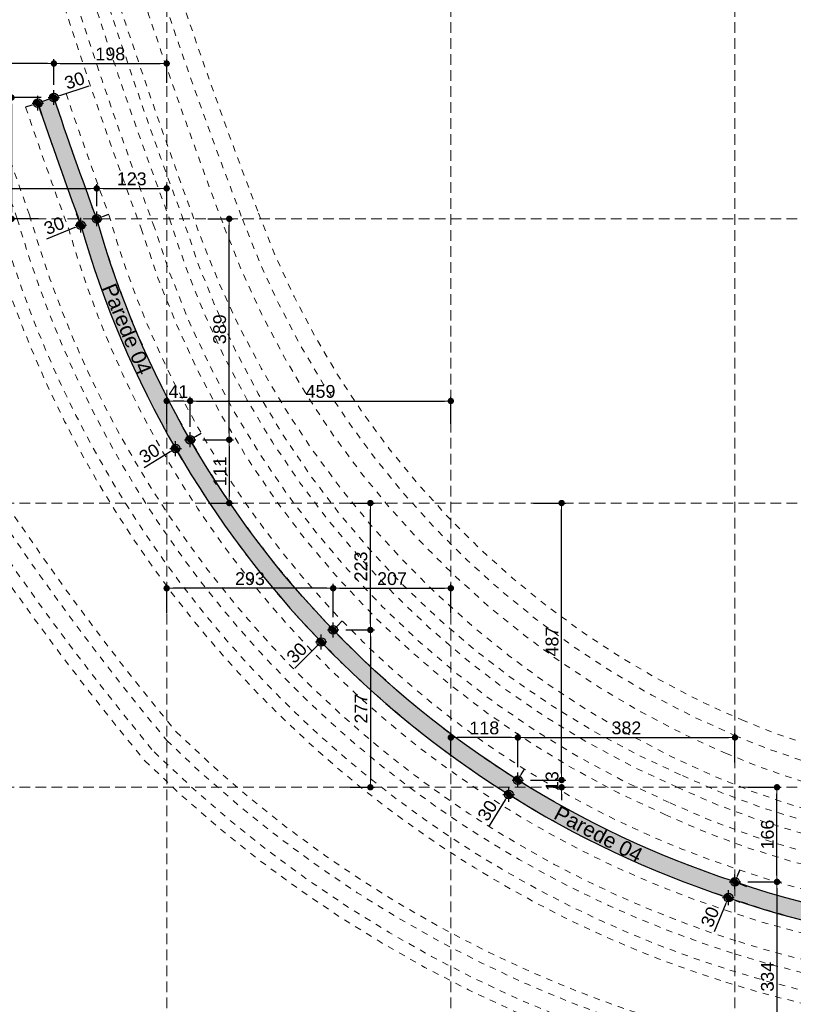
# Model space of a CAD drawing. Header units: millimetres. Extents: x 83 to 471, y -739 to 93.
# Tile 64 of 179: x 108 to 126, y -506 to -483. Entities that reach past the tile are written whole.
import ezdxf

# ---------------------------------------------------------------- set-up
doc = ezdxf.new("R2010")
doc.units = ezdxf.units.MM
for name, pattern in [('CYPE_RAYA', [0.225, 0.1125, -0.1125]), ('CYPE_RAYAPUNTOPUNTO', [0.45, 0.225, -0.075, 0, -0.075, 0, -0.075]), ('TRAZO_HUECO', [0.75, 0.5, -0.25])]:
    doc.linetypes.add(name, pattern=pattern)
for name, color, linetype, lineweight in [('.', 7, 'Continuous', 5), ('__MAGNUS.Cota', 30, 'Continuous', 9), ('BL_CONTORNO', 7, 'Continuous', 30), ('COTA_FORMAS', 7, 'CYPE_RAYAPUNTOPUNTO', 0), ('COTAS', 250, 'Continuous', 5), ('SAP_DIMENSION_Y_ARM', 7, 'Continuous', 0), ('VIG_HATCH', 7, 'Continuous', 0)]:
    doc.layers.add(name, color=color, linetype=linetype, lineweight=lineweight)
doc.styles.add('Arial', font='arial.ttf')
doc.dimstyles.new('Copy of UM_75.000000', dxfattribs={"dimtxt": 0.3, "dimasz": 0.15, "dimexe": 0.1, "dimexo": 0.3, "dimgap": 0.07, "dimtad": 1, "dimdec": 0, "dimlfac": 75, "dimzin": 0, "dimdsep": 46, "dimtxsty": 'Arial', "dimblk": 'DOT', "dimcen": 0.09, "dimdle": 0.1, "dimclrd": 30, "dimclre": 30, "dimclrt": 7, "dimadec": 1, "dimazin": 2, "dimtfac": 1, "dimtdec": 0, "dimtofl": 0, "dimtmove": 0, "dimatfit": 3, "dimldrblk": 'DOT', "dimfxl": 1, "dimtolj": 1, "dimarcsym": 0})

# ---------------------------------------------------------------- blocks, each defined once
blk = doc.blocks.new('PONTO AUXILIAR')
at = {"layer": '.'}
h = blk.add_hatch(color=256, dxfattribs=at)
h.dxf.hatch_style = 1
h.paths.add_polyline_path([(-0.1009483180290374, 0), (5.684341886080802e-15, 0), (5.684341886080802e-15, 0.1009483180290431, 0.414213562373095), (-0.1009483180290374, 0)], is_closed=False)
h.paths.add_polyline_path([(5.684341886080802e-15, -0.1009483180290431, 0.414213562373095), (0.1009483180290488, 0), (5.684341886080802e-15, 0), (5.684341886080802e-15, -0.1009483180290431)], is_closed=False)
for p, q in [((-0.1346530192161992, 0), (0.1346530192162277, 0)), ((5.684341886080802e-15, -0.1734126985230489), (5.684341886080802e-15, 0.1734126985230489))]:
    blk.add_line(p, q)
blk.add_circle((5.684341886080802e-15, 0), 0.1009483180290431)
blk = doc.blocks.new('_DOT')
at = {"layer": '__MAGNUS.Cota', "linetype": 'ByBlock'}
blk.add_line((-0.5, 0), (-1, 0), dxfattribs=at)
at = {"layer": '__MAGNUS.Cota', "linetype": 'ByBlock', "const_width": 0.5}
blk.add_lwpolyline([(-0.25, 0, 1), (0.25, 0, 1)], format="xyb", close=True, dxfattribs=at)
blk = doc.blocks.new('*D982')
at = {"layer": 'COTAS', "color": 30, "lineweight": -2}
for p, q in [((109.059454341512, -484.2402610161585), (109.059454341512, -483.6406316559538)), ((109.209454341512, -483.7406316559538), (111.5551322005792, -483.7406316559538)), ((111.7051322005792, -484.1974376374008), (111.7051322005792, -483.6406316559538))]:
    blk.add_line(p, q, dxfattribs=at)
at = {"layer": 'Defpoints', "color": 0}
for p in [(111.7051322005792, -483.7406316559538), (111.7051322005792, -484.4974376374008), (109.059454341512, -484.5402610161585)]:
    blk.add_point(p, dxfattribs=at)
at = {"layer": 'COTAS', "color": 30, "linetype": 'ByBlock', "lineweight": -2, "xscale": 0.15, "yscale": 0.15, "zscale": 0.15, "rotation": 180}
blk.add_blockref('_DOT', (109.059454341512, -483.7406316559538), dxfattribs=at)
at = {"layer": 'COTAS', "color": 30, "linetype": 'ByBlock', "lineweight": -2, "xscale": 0.15, "yscale": 0.15, "zscale": 0.15}
blk.add_blockref('_DOT', (111.7051322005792, -483.7406316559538), dxfattribs=at)
at = {"layer": 'COTAS', "color": 7, "insert": (110.3822932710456, -483.5174597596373), "char_height": 0.3, "attachment_point": 5, "style": 'Arial'}
blk.add_mtext('\\A1;198', dxfattribs=at)
blk = doc.blocks.new('*D983')
at = {"layer": 'COTAS', "color": 30, "lineweight": -2}
for p, q in [((105.0381322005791, -484.1974376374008), (105.0381322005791, -483.6406316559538)), ((108.909454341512, -483.7406316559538), (105.1881322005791, -483.7406316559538)), ((109.059454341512, -484.2402610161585), (109.059454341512, -483.6406316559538))]:
    blk.add_line(p, q, dxfattribs=at)
at = {"layer": 'Defpoints', "color": 0}
for p in [(105.0381322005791, -483.7406316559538), (105.0381322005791, -484.4974376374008), (109.059454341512, -484.5402610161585)]:
    blk.add_point(p, dxfattribs=at)
at = {"layer": 'COTAS', "color": 30, "linetype": 'ByBlock', "lineweight": -2, "xscale": 0.15, "yscale": 0.15, "zscale": 0.15, "rotation": 180}
blk.add_blockref('_DOT', (105.0381322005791, -483.7406316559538), dxfattribs=at)
at = {"layer": 'COTAS', "color": 30, "linetype": 'ByBlock', "lineweight": -2, "xscale": 0.15, "yscale": 0.15, "zscale": 0.15}
blk.add_blockref('_DOT', (109.059454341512, -483.7406316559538), dxfattribs=at)
at = {"layer": 'COTAS', "color": 7, "insert": (107.0487932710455, -483.5173574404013), "char_height": 0.3, "attachment_point": 5, "style": 'Arial'}
blk.add_mtext('\\A1;302', dxfattribs=at)
blk = doc.blocks.new('*D984')
at = {"layer": 'COTAS', "color": 30, "lineweight": -2}
for p, q in [((108.0030212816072, -480.7160888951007), (107.964108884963, -480.7160888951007)), ((108.064108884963, -484.3902610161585), (108.064108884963, -480.8660888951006)), ((108.759454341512, -484.5402610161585), (107.964108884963, -484.5402610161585))]:
    blk.add_line(p, q, dxfattribs=at)
at = {"layer": 'Defpoints', "color": 0}
for p in [(108.064108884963, -480.7160888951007), (108.3030212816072, -480.7160888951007), (109.059454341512, -484.5402610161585)]:
    blk.add_point(p, dxfattribs=at)
at = {"layer": 'COTAS', "color": 30, "linetype": 'ByBlock', "lineweight": -2, "xscale": 0.15, "yscale": 0.15, "zscale": 0.15}
for p, rotation in [((108.064108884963, -480.7160888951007), 90), ((108.064108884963, -484.5402610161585), 270)]:
    blk.add_blockref('_DOT', p, dxfattribs=dict(at, rotation=rotation))
at = {"layer": 'COTAS', "color": 7, "insert": (107.8409369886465, -482.6281749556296), "char_height": 0.3, "attachment_point": 5, "rotation": 90, "style": 'Arial'}
blk.add_mtext('\\A1;287', dxfattribs=at)
blk = doc.blocks.new('*D985')
at = {"layer": 'COTAS', "color": 30, "lineweight": -2}
for p, q in [((108.759454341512, -484.5402610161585), (107.964108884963, -484.5402610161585)), ((108.064108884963, -484.6902610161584), (108.064108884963, -487.2330888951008)), ((108.6993208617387, -487.3830888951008), (107.964108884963, -487.3830888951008))]:
    blk.add_line(p, q, dxfattribs=at)
at = {"layer": 'Defpoints', "color": 0}
for p in [(109.059454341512, -484.5402610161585), (108.064108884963, -487.3830888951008), (108.9993208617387, -487.3830888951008)]:
    blk.add_point(p, dxfattribs=at)
at = {"layer": 'COTAS', "color": 30, "linetype": 'ByBlock', "lineweight": -2, "xscale": 0.15, "yscale": 0.15, "zscale": 0.15}
for p, rotation in [((108.064108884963, -484.5402610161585), 90), ((108.064108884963, -487.3830888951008), 270)]:
    blk.add_blockref('_DOT', p, dxfattribs=dict(at, rotation=rotation))
at = {"layer": 'COTAS', "color": 7, "insert": (107.8408346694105, -485.5945980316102), "char_height": 0.3, "attachment_point": 5, "rotation": 90, "style": 'Arial'}
blk.add_mtext('\\A1;213', dxfattribs=at)
blk = doc.blocks.new('*D986')
at = {"layer": 'COTAS', "color": 30, "lineweight": -2}
for p, q in [((110.0642448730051, -487.0830888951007), (110.0642448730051, -486.5701708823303)), ((111.7051322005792, -487.0830888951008), (111.7051322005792, -486.5701708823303)), ((110.2142448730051, -486.6701708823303), (111.5551322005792, -486.6701708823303))]:
    blk.add_line(p, q, dxfattribs=at)
at = {"layer": 'Defpoints', "color": 0}
for p in [(111.7051322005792, -486.6701708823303), (110.0642448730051, -487.3830888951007), (111.7051322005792, -487.3830888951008)]:
    blk.add_point(p, dxfattribs=at)
at = {"layer": 'COTAS', "color": 30, "linetype": 'ByBlock', "lineweight": -2, "xscale": 0.15, "yscale": 0.15, "zscale": 0.15, "rotation": 180}
blk.add_blockref('_DOT', (110.0642448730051, -486.6701708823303), dxfattribs=at)
at = {"layer": 'COTAS', "color": 30, "linetype": 'ByBlock', "lineweight": -2, "xscale": 0.15, "yscale": 0.15, "zscale": 0.15}
blk.add_blockref('_DOT', (111.7051322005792, -486.6701708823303), dxfattribs=at)
at = {"layer": 'COTAS', "color": 7, "insert": (110.8846885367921, -486.4468966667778), "char_height": 0.3, "attachment_point": 5, "style": 'Arial'}
blk.add_mtext('\\A1;123', dxfattribs=at)
blk = doc.blocks.new('*D987')
at = {"layer": 'COTAS', "color": 30, "lineweight": -2}
for p, q in [((105.0381322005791, -487.0830888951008), (105.0381322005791, -486.5701708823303)), ((110.0642448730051, -487.0830888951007), (110.0642448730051, -486.5701708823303)), ((105.1881322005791, -486.6701708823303), (109.914244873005, -486.6701708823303))]:
    blk.add_line(p, q, dxfattribs=at)
at = {"layer": 'Defpoints', "color": 0}
for p in [(110.0642448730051, -486.6701708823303), (105.0381322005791, -487.3830888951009), (110.0642448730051, -487.3830888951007)]:
    blk.add_point(p, dxfattribs=at)
at = {"layer": 'COTAS', "color": 30, "linetype": 'ByBlock', "lineweight": -2, "xscale": 0.15, "yscale": 0.15, "zscale": 0.15, "rotation": 180}
blk.add_blockref('_DOT', (105.0381322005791, -486.6701708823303), dxfattribs=at)
at = {"layer": 'COTAS', "color": 30, "linetype": 'ByBlock', "lineweight": -2, "xscale": 0.15, "yscale": 0.15, "zscale": 0.15}
blk.add_blockref('_DOT', (110.0642448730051, -486.6701708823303), dxfattribs=at)
at = {"layer": 'COTAS', "color": 7, "insert": (107.5511885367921, -486.4468966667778), "char_height": 0.3, "attachment_point": 5, "style": 'Arial'}
blk.add_mtext('\\A1;377', dxfattribs=at)
blk = doc.blocks.new('*D988')
at = {"layer": 'COTAS', "color": 30, "lineweight": -2}
for p, q in [((111.7051322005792, -496.6326328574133), (111.7051322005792, -495.9483207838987)), ((115.46184876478, -496.0483207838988), (111.8551322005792, -496.0483207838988)), ((115.61184876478, -496.7263463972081), (115.61184876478, -495.9483207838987))]:
    blk.add_line(p, q, dxfattribs=at)
at = {"layer": 'Defpoints', "color": 0}
for p in [(111.7051322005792, -496.0483207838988), (111.7051322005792, -496.9326328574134), (115.61184876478, -497.0263463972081)]:
    blk.add_point(p, dxfattribs=at)
at = {"layer": 'COTAS', "color": 30, "linetype": 'ByBlock', "lineweight": -2, "xscale": 0.15, "yscale": 0.15, "zscale": 0.15, "rotation": 180}
blk.add_blockref('_DOT', (111.7051322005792, -496.0483207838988), dxfattribs=at)
at = {"layer": 'COTAS', "color": 30, "linetype": 'ByBlock', "lineweight": -2, "xscale": 0.15, "yscale": 0.15, "zscale": 0.15}
blk.add_blockref('_DOT', (115.61184876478, -496.0483207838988), dxfattribs=at)
at = {"layer": 'COTAS', "color": 7, "insert": (113.6584904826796, -495.8250465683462), "char_height": 0.3, "attachment_point": 5, "style": 'Arial'}
blk.add_mtext('\\A1;293', dxfattribs=at)
blk = doc.blocks.new('*D989')
at = {"layer": 'COTAS', "color": 30, "lineweight": -2}
for p, q in [((115.61184876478, -496.7263463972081), (115.61184876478, -495.9483207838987)), ((115.76184876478, -496.0483207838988), (118.2221322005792, -496.0483207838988)), ((118.3721322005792, -496.6326328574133), (118.3721322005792, -495.9483207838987))]:
    blk.add_line(p, q, dxfattribs=at)
at = {"layer": 'Defpoints', "color": 0}
for p in [(118.3721322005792, -496.0483207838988), (118.3721322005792, -496.9326328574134), (115.61184876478, -497.0263463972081)]:
    blk.add_point(p, dxfattribs=at)
at = {"layer": 'COTAS', "color": 30, "linetype": 'ByBlock', "lineweight": -2, "xscale": 0.15, "yscale": 0.15, "zscale": 0.15, "rotation": 180}
blk.add_blockref('_DOT', (115.61184876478, -496.0483207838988), dxfattribs=at)
at = {"layer": 'COTAS', "color": 30, "linetype": 'ByBlock', "lineweight": -2, "xscale": 0.15, "yscale": 0.15, "zscale": 0.15}
blk.add_blockref('_DOT', (118.3721322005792, -496.0483207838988), dxfattribs=at)
at = {"layer": 'COTAS', "color": 7, "insert": (116.9919904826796, -495.8251488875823), "char_height": 0.3, "attachment_point": 5, "style": 'Arial'}
blk.add_mtext('\\A1;207', dxfattribs=at)
blk = doc.blocks.new('*D990')
at = {"layer": 'COTAS', "color": 30, "lineweight": -2}
for p, q in [((116.0067089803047, -494.050088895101), (116.5849611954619, -494.050088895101)), ((116.4849611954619, -496.8763463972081), (116.4849611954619, -494.200088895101)), ((115.91184876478, -497.0263463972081), (116.5849611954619, -497.0263463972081))]:
    blk.add_line(p, q, dxfattribs=at)
at = {"layer": 'Defpoints', "color": 0}
for p in [(115.7067089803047, -494.050088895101), (116.4849611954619, -494.050088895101), (115.61184876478, -497.0263463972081)]:
    blk.add_point(p, dxfattribs=at)
at = {"layer": 'COTAS', "color": 30, "linetype": 'ByBlock', "lineweight": -2, "xscale": 0.15, "yscale": 0.15, "zscale": 0.15}
for p, rotation in [((116.4849611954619, -494.050088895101), 90), ((116.4849611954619, -497.0263463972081), 270)]:
    blk.add_blockref('_DOT', p, dxfattribs=dict(at, rotation=rotation))
at = {"layer": 'COTAS', "color": 7, "insert": (116.2616869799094, -495.5382176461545), "char_height": 0.3, "attachment_point": 5, "rotation": 90, "style": 'Arial'}
blk.add_mtext('\\A1;223', dxfattribs=at)
blk = doc.blocks.new('*D991')
at = {"layer": 'COTAS', "color": 30, "lineweight": -2}
for p, q in [((115.91184876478, -497.0263463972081), (116.5849611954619, -497.0263463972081)), ((116.4849611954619, -497.1763463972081), (116.4849611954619, -500.5670888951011)), ((116.0067089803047, -500.7170888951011), (116.5849611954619, -500.7170888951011))]:
    blk.add_line(p, q, dxfattribs=at)
at = {"layer": 'Defpoints', "color": 0}
for p in [(115.61184876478, -497.0263463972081), (115.7067089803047, -500.7170888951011), (116.4849611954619, -500.7170888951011)]:
    blk.add_point(p, dxfattribs=at)
at = {"layer": 'COTAS', "color": 30, "linetype": 'ByBlock', "lineweight": -2, "xscale": 0.15, "yscale": 0.15, "zscale": 0.15}
for p, rotation in [((116.4849611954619, -497.0263463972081), 90), ((116.4849611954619, -500.7170888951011), 270)]:
    blk.add_blockref('_DOT', p, dxfattribs=dict(at, rotation=rotation))
at = {"layer": 'COTAS', "color": 7, "insert": (116.2643472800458, -498.8717176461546), "char_height": 0.3, "attachment_point": 5, "rotation": 90, "style": 'Arial'}
blk.add_mtext('\\A1;277', dxfattribs=at)
blk = doc.blocks.new('*D1017')
at = {"layer": 'COTAS', "color": 30, "lineweight": -2}
for p, q in [((111.7051322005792, -492.1946639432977), (111.7051322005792, -491.5566279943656)), ((112.1068355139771, -491.6566279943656), (111.8551322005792, -491.6566279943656)), ((112.2568355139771, -492.2647754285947), (112.2568355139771, -491.5566279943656))]:
    blk.add_line(p, q, dxfattribs=at)
at = {"layer": 'Defpoints', "color": 0}
for p in [(111.7051322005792, -491.6566279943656), (111.7051322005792, -492.4946639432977), (112.2568355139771, -492.5647754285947)]:
    blk.add_point(p, dxfattribs=at)
at = {"layer": 'COTAS', "color": 30, "linetype": 'ByBlock', "lineweight": -2, "xscale": 0.15, "yscale": 0.15, "zscale": 0.15, "rotation": 180}
blk.add_blockref('_DOT', (111.7051322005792, -491.6566279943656), dxfattribs=at)
at = {"layer": 'COTAS', "color": 30, "linetype": 'ByBlock', "lineweight": -2, "xscale": 0.15, "yscale": 0.15, "zscale": 0.15}
blk.add_blockref('_DOT', (112.2568355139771, -491.6566279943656), dxfattribs=at)
at = {"layer": 'COTAS', "color": 7, "insert": (111.9809838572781, -491.4360140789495), "char_height": 0.3, "attachment_point": 5, "style": 'Arial'}
blk.add_mtext('\\A1;41', dxfattribs=at)
blk = doc.blocks.new('*D1018')
at = {"layer": 'COTAS', "color": 30, "lineweight": -2}
for p, q in [((112.2568355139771, -492.2647754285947), (112.2568355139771, -491.5566279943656)), ((112.4068355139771, -491.6566279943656), (118.2221322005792, -491.6566279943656)), ((118.3721322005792, -492.1946639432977), (118.3721322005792, -491.5566279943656))]:
    blk.add_line(p, q, dxfattribs=at)
at = {"layer": 'Defpoints', "color": 0}
for p in [(118.3721322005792, -491.6566279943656), (112.2568355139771, -492.5647754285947), (118.3721322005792, -492.4946639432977)]:
    blk.add_point(p, dxfattribs=at)
at = {"layer": 'COTAS', "color": 30, "linetype": 'ByBlock', "lineweight": -2, "xscale": 0.15, "yscale": 0.15, "zscale": 0.15, "rotation": 180}
blk.add_blockref('_DOT', (112.2568355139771, -491.6566279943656), dxfattribs=at)
at = {"layer": 'COTAS', "color": 30, "linetype": 'ByBlock', "lineweight": -2, "xscale": 0.15, "yscale": 0.15, "zscale": 0.15}
blk.add_blockref('_DOT', (118.3721322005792, -491.6566279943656), dxfattribs=at)
at = {"layer": 'COTAS', "color": 7, "insert": (115.3144838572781, -491.4334560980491), "char_height": 0.3, "attachment_point": 5, "style": 'Arial'}
blk.add_mtext('\\A1;459', dxfattribs=at)
blk = doc.blocks.new('*D1019')
at = {"layer": 'COTAS', "color": 30, "lineweight": -2}
for p, q in [((112.6717731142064, -487.3830888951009), (113.2728204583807, -487.3830888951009)), ((113.1728204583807, -492.4147754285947), (113.1728204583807, -487.5330888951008)), ((112.5568355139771, -492.5647754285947), (113.2728204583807, -492.5647754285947))]:
    blk.add_line(p, q, dxfattribs=at)
at = {"layer": 'Defpoints', "color": 0}
for p in [(112.3717731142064, -487.3830888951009), (113.1728204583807, -487.3830888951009), (112.2568355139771, -492.5647754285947)]:
    blk.add_point(p, dxfattribs=at)
at = {"layer": 'COTAS', "color": 30, "linetype": 'ByBlock', "lineweight": -2, "xscale": 0.15, "yscale": 0.15, "zscale": 0.15}
for p, rotation in [((113.1728204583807, -487.3830888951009), 90), ((113.1728204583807, -492.5647754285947), 270)]:
    blk.add_blockref('_DOT', p, dxfattribs=dict(at, rotation=rotation))
at = {"layer": 'COTAS', "color": 7, "insert": (112.9495462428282, -489.9739321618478), "char_height": 0.3, "attachment_point": 5, "rotation": 90, "style": 'Arial'}
blk.add_mtext('\\A1;389', dxfattribs=at)
blk = doc.blocks.new('*D1020')
at = {"layer": 'COTAS', "color": 30, "lineweight": -2}
for p, q in [((112.5568355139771, -492.5647754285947), (113.2728204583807, -492.5647754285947)), ((113.1728204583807, -492.7147754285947), (113.1728204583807, -493.900088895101)), ((112.6893816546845, -494.050088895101), (113.2728204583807, -494.050088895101))]:
    blk.add_line(p, q, dxfattribs=at)
at = {"layer": 'Defpoints', "color": 0}
for p in [(112.2568355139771, -492.5647754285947), (112.3893816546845, -494.050088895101), (113.1728204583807, -494.050088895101)]:
    blk.add_point(p, dxfattribs=at)
at = {"layer": 'COTAS', "color": 30, "linetype": 'ByBlock', "lineweight": -2, "xscale": 0.15, "yscale": 0.15, "zscale": 0.15}
for p, rotation in [((113.1728204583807, -492.5647754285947), 90), ((113.1728204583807, -494.050088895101), 270)]:
    blk.add_blockref('_DOT', p, dxfattribs=dict(at, rotation=rotation))
at = {"layer": 'COTAS', "color": 7, "insert": (112.9522065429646, -493.3074321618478), "char_height": 0.3, "attachment_point": 5, "rotation": 90, "style": 'Arial'}
blk.add_mtext('\\A1;111', dxfattribs=at)
blk = doc.blocks.new('*D1021')
at = {"layer": 'COTAS', "color": 30, "lineweight": -2}
for p, q in [((118.3721322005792, -499.9945806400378), (118.3721322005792, -499.4492973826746)), ((119.9433364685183, -500.2472402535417), (119.9433364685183, -499.4492973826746)), ((119.7933364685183, -499.5492973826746), (118.5221322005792, -499.5492973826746))]:
    blk.add_line(p, q, dxfattribs=at)
at = {"layer": 'Defpoints', "color": 0}
for p in [(118.3721322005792, -499.5492973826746), (118.3721322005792, -500.2945806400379), (119.9433364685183, -500.5472402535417)]:
    blk.add_point(p, dxfattribs=at)
at = {"layer": 'COTAS', "color": 30, "linetype": 'ByBlock', "lineweight": -2, "xscale": 0.15, "yscale": 0.15, "zscale": 0.15, "rotation": 180}
blk.add_blockref('_DOT', (118.3721322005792, -499.5492973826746), dxfattribs=at)
at = {"layer": 'COTAS', "color": 30, "linetype": 'ByBlock', "lineweight": -2, "xscale": 0.15, "yscale": 0.15, "zscale": 0.15}
blk.add_blockref('_DOT', (119.9433364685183, -499.5492973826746), dxfattribs=at)
at = {"layer": 'COTAS', "color": 7, "insert": (119.1577343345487, -499.3261254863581), "char_height": 0.3, "attachment_point": 5, "style": 'Arial'}
blk.add_mtext('\\A1;118', dxfattribs=at)
blk = doc.blocks.new('*D1022')
at = {"layer": 'COTAS', "color": 30, "lineweight": -2}
for p, q in [((119.9433364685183, -500.2472402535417), (119.9433364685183, -499.4492973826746)), ((125.0391322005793, -500.1346914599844), (125.0391322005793, -499.4492973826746)), ((120.0933364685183, -499.5492973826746), (124.8891322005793, -499.5492973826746))]:
    blk.add_line(p, q, dxfattribs=at)
at = {"layer": 'Defpoints', "color": 0}
for p in [(125.0391322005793, -499.5492973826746), (125.0391322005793, -500.4346914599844), (119.9433364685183, -500.5472402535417)]:
    blk.add_point(p, dxfattribs=at)
at = {"layer": 'COTAS', "color": 30, "linetype": 'ByBlock', "lineweight": -2, "xscale": 0.15, "yscale": 0.15, "zscale": 0.15, "rotation": 180}
blk.add_blockref('_DOT', (119.9433364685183, -499.5492973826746), dxfattribs=at)
at = {"layer": 'COTAS', "color": 30, "linetype": 'ByBlock', "lineweight": -2, "xscale": 0.15, "yscale": 0.15, "zscale": 0.15}
blk.add_blockref('_DOT', (125.0391322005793, -499.5492973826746), dxfattribs=at)
at = {"layer": 'COTAS', "color": 7, "insert": (122.4912343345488, -499.3260231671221), "char_height": 0.3, "attachment_point": 5, "style": 'Arial'}
blk.add_mtext('\\A1;382', dxfattribs=at)
blk = doc.blocks.new('*D1023')
at = {"layer": 'COTAS', "color": 30, "lineweight": -2}
for p, q in [((120.3140226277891, -494.050088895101), (121.070848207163, -494.050088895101)), ((120.970848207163, -500.3972402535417), (120.970848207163, -494.200088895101)), ((120.2433364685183, -500.5472402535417), (121.070848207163, -500.5472402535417))]:
    blk.add_line(p, q, dxfattribs=at)
at = {"layer": 'Defpoints', "color": 0}
for p in [(120.0140226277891, -494.050088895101), (120.970848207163, -494.050088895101), (119.9433364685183, -500.5472402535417)]:
    blk.add_point(p, dxfattribs=at)
at = {"layer": 'COTAS', "color": 30, "linetype": 'ByBlock', "lineweight": -2, "xscale": 0.15, "yscale": 0.15, "zscale": 0.15}
for p, rotation in [((120.970848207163, -494.050088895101), 90), ((120.970848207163, -500.5472402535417), 270)]:
    blk.add_blockref('_DOT', p, dxfattribs=dict(at, rotation=rotation))
at = {"layer": 'COTAS', "color": 7, "insert": (120.7476763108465, -497.2986645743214), "char_height": 0.3, "attachment_point": 5, "rotation": 90, "style": 'Arial'}
blk.add_mtext('\\A1;487', dxfattribs=at)
blk = doc.blocks.new('*D1024')
at = {"layer": 'COTAS', "color": 30, "lineweight": -2}
for p, q in [((120.970848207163, -500.3972402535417), (120.970848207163, -500.2472402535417)), ((120.2433364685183, -500.5472402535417), (121.070848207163, -500.5472402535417)), ((120.775724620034, -500.7170888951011), (121.070848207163, -500.7170888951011)), ((120.970848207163, -500.8670888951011), (120.970848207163, -501.017088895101))]:
    blk.add_line(p, q, dxfattribs=at)
at = {"layer": 'Defpoints', "color": 0}
for p in [(119.9433364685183, -500.5472402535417), (120.475724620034, -500.7170888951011), (120.970848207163, -500.7170888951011)]:
    blk.add_point(p, dxfattribs=at)
at = {"layer": 'COTAS', "color": 30, "linetype": 'ByBlock', "lineweight": -2, "xscale": 0.15, "yscale": 0.15, "zscale": 0.15}
for p, rotation in [((120.970848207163, -500.5472402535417), 270), ((120.970848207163, -500.7170888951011), 90)]:
    blk.add_blockref('_DOT', p, dxfattribs=dict(at, rotation=rotation))
at = {"layer": 'COTAS', "color": 7, "insert": (120.7475739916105, -500.5735075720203), "char_height": 0.3, "attachment_point": 5, "rotation": 90, "style": 'Arial'}
blk.add_mtext('\\A1;13', dxfattribs=at)
blk = doc.blocks.new('*D1025')
at = {"layer": 'COTAS', "color": 30, "lineweight": -2}
for p, q in [((125.3391322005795, -500.7170888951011), (126.1244636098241, -500.7170888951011)), ((126.0244636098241, -502.7852024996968), (126.0244636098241, -500.8670888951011)), ((125.3391322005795, -502.9352024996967), (126.1244636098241, -502.9352024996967))]:
    blk.add_line(p, q, dxfattribs=at)
at = {"layer": 'Defpoints', "color": 0}
for p in [(125.0391322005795, -500.7170888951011), (126.0244636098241, -500.7170888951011), (125.0391322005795, -502.9352024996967)]:
    blk.add_point(p, dxfattribs=at)
at = {"layer": 'COTAS', "color": 30, "linetype": 'ByBlock', "lineweight": -2, "xscale": 0.15, "yscale": 0.15, "zscale": 0.15}
for p, rotation in [((126.0244636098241, -500.7170888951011), 90), ((126.0244636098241, -502.9352024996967), 270)]:
    blk.add_blockref('_DOT', p, dxfattribs=dict(at, rotation=rotation))
at = {"layer": 'COTAS', "color": 7, "insert": (125.8012917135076, -501.8261456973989), "char_height": 0.3, "attachment_point": 5, "rotation": 90, "style": 'Arial'}
blk.add_mtext('\\A1;166', dxfattribs=at)
blk = doc.blocks.new('*D1026')
at = {"layer": 'COTAS', "color": 30, "lineweight": -2}
for p, q in [((125.3391322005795, -502.9352024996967), (126.1244636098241, -502.9352024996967)), ((126.0244636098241, -503.0852024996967), (126.0244636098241, -507.2340888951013)), ((125.3391322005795, -507.3840888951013), (126.1244636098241, -507.3840888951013))]:
    blk.add_line(p, q, dxfattribs=at)
at = {"layer": 'Defpoints', "color": 0}
for p in [(125.0391322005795, -502.9352024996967), (125.0391322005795, -507.3840888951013), (126.0244636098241, -507.3840888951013)]:
    blk.add_point(p, dxfattribs=at)
at = {"layer": 'COTAS', "color": 30, "linetype": 'ByBlock', "lineweight": -2, "xscale": 0.15, "yscale": 0.15, "zscale": 0.15}
for p, rotation in [((126.0244636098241, -502.9352024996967), 90), ((126.0244636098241, -507.3840888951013), 270)]:
    blk.add_blockref('_DOT', p, dxfattribs=dict(at, rotation=rotation))
at = {"layer": 'COTAS', "color": 7, "insert": (125.8011893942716, -505.159645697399), "char_height": 0.3, "attachment_point": 5, "rotation": 90, "style": 'Arial'}
blk.add_mtext('\\A1;334', dxfattribs=at)
blk = doc.blocks.new('*D1027')
at = {"color": 30, "lineweight": -2}
for p, q in [((109.2015072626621, -484.4920845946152), (109.8844723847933, -484.2604609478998)), ((108.5385936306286, -484.7169078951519), (108.3965407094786, -484.7650843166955)), ((109.1558071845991, -484.8243668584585), (109.0915719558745, -484.6349629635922)), ((108.7769993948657, -484.952837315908), (108.712764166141, -484.7634334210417))]:
    blk.add_line(p, q, dxfattribs=at)
at = {"layer": 'Defpoints', "color": 0}
for p in [(108.6806465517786, -484.668731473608), (108.6806465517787, -484.6687314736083), (109.059454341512, -484.5402610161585)]:
    blk.add_point(p, dxfattribs=at)
at = {"color": 30, "linetype": 'ByBlock', "lineweight": -2, "xscale": 0.15, "yscale": 0.15, "zscale": 0.15}
for p, rotation in [((109.0594543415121, -484.5402610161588), 198.7340679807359), ((108.6806465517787, -484.6687314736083), 18.73406798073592)]:
    blk.add_blockref('_DOT', p, dxfattribs=dict(at, rotation=rotation))
at = {"color": 7, "insert": (109.5435656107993, -484.1403123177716), "char_height": 0.3, "attachment_point": 5, "rotation": 18.73406798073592, "style": 'Arial'}
blk.add_mtext('\\A1;30', dxfattribs=at)
blk = doc.blocks.new('*D1028')
at = {"color": 30, "lineweight": -2}
for p, q in [((109.5791744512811, -487.2548392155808), (109.6538088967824, -487.4403916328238)), ((109.9522932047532, -487.1047602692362), (110.0269276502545, -487.2903126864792)), ((110.2034091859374, -487.3271130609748), (110.3425734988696, -487.2711372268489)), ((109.5519618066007, -487.5891436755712), (108.8853527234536, -487.8572727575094))]:
    blk.add_line(p, q, dxfattribs=at)
at = {"layer": 'Defpoints', "color": 0}
for p in [(110.0642448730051, -487.3830888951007), (110.0642448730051, -487.3830888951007), (109.691126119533, -487.5331678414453)]:
    blk.add_point(p, dxfattribs=at)
at = {"color": 30, "linetype": 'ByBlock', "lineweight": -2, "xscale": 0.15, "yscale": 0.15, "zscale": 0.15}
for p, rotation in [((110.0642448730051, -487.3830888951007), 201.9113903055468), ((109.691126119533, -487.5331678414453), 21.91139030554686)]:
    blk.add_blockref('_DOT', p, dxfattribs=dict(at, rotation=rotation))
at = {"color": 7, "insert": (109.0657553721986, -487.5440507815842), "char_height": 0.3, "attachment_point": 5, "rotation": 21.911390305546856, "style": 'Arial'}
blk.add_mtext('\\A1;30', dxfattribs=at)
blk = doc.blocks.new('*D1029')
at = {"color": 30, "lineweight": -2}
for p, q in [((112.3848912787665, -492.4866619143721), (112.5129470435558, -492.4085484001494)), ((112.4130625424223, -492.8208869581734), (112.3089111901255, -492.6501459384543)), ((111.7871951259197, -492.8512542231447), (111.1737969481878, -493.225424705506)), ((112.0714779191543, -493.0292522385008), (111.9673265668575, -492.8585112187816))]:
    blk.add_line(p, q, dxfattribs=at)
at = {"layer": 'Defpoints', "color": 0}
for p in [(112.2568355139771, -492.5647754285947), (111.9152508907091, -492.7731407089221), (111.9152508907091, -492.7731407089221)]:
    blk.add_point(p, dxfattribs=at)
at = {"color": 30, "linetype": 'ByBlock', "lineweight": -2, "xscale": 0.15, "yscale": 0.15, "zscale": 0.15}
for p, rotation in [((112.2568355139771, -492.5647754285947), 211.3830272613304), ((111.9152508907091, -492.7731407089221), 31.38302726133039)]:
    blk.add_blockref('_DOT', p, dxfattribs=dict(at, rotation=rotation))
at = {"color": 7, "insert": (111.300196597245, -492.8867858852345), "char_height": 0.3, "attachment_point": 5, "rotation": 31.383027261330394, "style": 'Arial'}
blk.add_mtext('\\A1;30', dxfattribs=at)
blk = doc.blocks.new('*D1030')
at = {"color": 30, "lineweight": -2}
for p, q in [((115.7179877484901, -496.920353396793), (115.8241267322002, -496.814360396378)), ((115.8238347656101, -497.2386243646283), (115.6825107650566, -497.0971057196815)), ((115.2226264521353, -497.4150333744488), (114.7142115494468, -497.9227490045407)), ((115.5407514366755, -497.521318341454), (115.3994274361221, -497.3797996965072))]:
    blk.add_line(p, q, dxfattribs=at)
at = {"layer": 'Defpoints', "color": 0}
for p in [(115.61184876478, -497.0263463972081), (115.3287654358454, -497.3090403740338), (115.3287654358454, -497.3090403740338)]:
    blk.add_point(p, dxfattribs=at)
at = {"color": 30, "linetype": 'ByBlock', "lineweight": -2, "xscale": 0.15, "yscale": 0.15, "zscale": 0.15}
for p, rotation in [((115.6118487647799, -497.026346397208), 224.9605706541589), ((115.3287654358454, -497.3090403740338), 44.96057065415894)]:
    blk.add_blockref('_DOT', p, dxfattribs=dict(at, rotation=rotation))
at = {"color": 7, "insert": (114.7575794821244, -497.5639003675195), "char_height": 0.3, "attachment_point": 5, "rotation": 44.96057065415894, "style": 'Arial'}
blk.add_mtext('\\A1;30', dxfattribs=at)
blk = doc.blocks.new('*D1031')
at = {"color": 30, "lineweight": -2}
for p, q in [((120.0231146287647, -500.4202148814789), (120.1028927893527, -500.2931895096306)), ((120.1973872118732, -500.7067965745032), (120.0280200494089, -500.6004256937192)), ((119.6508165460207, -501.0129999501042), (119.268672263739, -501.6214624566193)), ((119.9846454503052, -501.0455308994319), (119.8152782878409, -500.9391600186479))]:
    blk.add_line(p, q, dxfattribs=at)
at = {"layer": 'Defpoints', "color": 0}
for p in [(119.9433364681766, -500.5472402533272), (119.7305947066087, -500.8859745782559), (119.7305947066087, -500.8859745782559)]:
    blk.add_point(p, dxfattribs=at)
at = {"color": 30, "linetype": 'ByBlock', "lineweight": -2, "xscale": 0.15, "yscale": 0.15, "zscale": 0.15}
for p, rotation in [((119.9433364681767, -500.5472402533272), 237.8691647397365), ((119.7305947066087, -500.8859745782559), 57.86916473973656)]:
    blk.add_blockref('_DOT', p, dxfattribs=dict(at, rotation=rotation))
at = {"color": 7, "insert": (119.2307787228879, -501.2619945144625), "char_height": 0.3, "attachment_point": 5, "rotation": 57.86916473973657, "style": 'Arial'}
blk.add_mtext('\\A1;30', dxfattribs=at)
blk = doc.blocks.new('*D1032')
at = {"color": 30, "lineweight": -2}
for p, q in [((125.0970786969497, -502.796847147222), (125.1550251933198, -502.6584917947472)), ((125.3158429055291, -503.051095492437), (125.1313691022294, -502.9738334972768)), ((124.8263941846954, -503.4431442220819), (124.5488254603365, -504.1058783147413)), ((125.1610513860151, -503.4206818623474), (124.9765775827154, -503.3434198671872))]:
    blk.add_line(p, q, dxfattribs=at)
at = {"layer": 'Defpoints', "color": 0}
for p in [(125.0391322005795, -502.9352024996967), (124.8843406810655, -503.3047888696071), (124.8843406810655, -503.3047888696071)]:
    blk.add_point(p, dxfattribs=at)
at = {"color": 30, "linetype": 'ByBlock', "lineweight": -2, "xscale": 0.15, "yscale": 0.15, "zscale": 0.15}
for p, rotation in [((125.0391322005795, -502.9352024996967), 247.2749107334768), ((124.8843406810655, -503.3047888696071), 67.27491073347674)]:
    blk.add_blockref('_DOT', p, dxfattribs=dict(at, rotation=rotation))
at = {"color": 7, "insert": (124.4526953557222, -503.757435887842), "char_height": 0.3, "attachment_point": 5, "rotation": 67.27491073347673, "style": 'Arial'}
blk.add_mtext('\\A1;30', dxfattribs=at)
blk = doc.blocks.new('*D1166')
at = {"color": 30, "lineweight": -2}
blk.add_arc((138.3731322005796, -474.0490888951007), 1.406310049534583, 6.114189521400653, 83.88581047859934, dxfattribs=at)
at = {"layer": 'Defpoints', "color": 0}
for p in [(138.3731322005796, -465.1471001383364), (139.5910324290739, -473.3459338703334), (96.62457239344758, -474.0490888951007), (168.9921038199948, -474.0490888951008), (138.3731322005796, -514.0510888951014)]:
    blk.add_point(p, dxfattribs=at)
at = {"color": 30, "linetype": 'ByBlock', "lineweight": -2, "xscale": 0.15, "yscale": 0.15, "zscale": 0.15}
for p, rotation in [((138.3731322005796, -472.6427788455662), 176.9429052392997), ((139.7794422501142, -474.0490888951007), 273.0570947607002)]:
    blk.add_blockref('_DOT', p, dxfattribs=dict(at, rotation=rotation))
at = {"color": 7, "insert": (139.526724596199, -472.8954964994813), "char_height": 0.3, "attachment_point": 5, "rotation": 315, "style": 'Arial'}
blk.add_mtext('\\A1;90%%d', dxfattribs=at)
blk = doc.blocks.new('G$C05BD9800')
at = {"layer": 'BL_CONTORNO', "linetype": 'CYPE_RAYA', "lineweight": 9}
blk.add_line((-22.48244362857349, -8.036996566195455), (-21.77223976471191, -7.796114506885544), dxfattribs=at)
for points in [[(-22.78596901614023, 3.513107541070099, -0.01106201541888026), (-21.61174227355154, 0.08398306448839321, 0.02649444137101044), (-18.3863402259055, -9.900050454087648, 0.2071939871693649), (-9.882679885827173, -18.81551847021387, 0.2110172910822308), (-0.1197103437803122, -18.72616227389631, 0.1747705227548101), (4.736607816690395, -14.27626782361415, 0.08829554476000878), (8.381558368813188, -3.843059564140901), (9.468281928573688, -4.018462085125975, -0.08819353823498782), (5.692996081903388, -14.82050828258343, -0.1637292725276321), (0.3566950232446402, -19.71821428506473, -0.2120889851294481), (-10.34480741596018, -19.81440853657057, -0.2060983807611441), (-19.4067750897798, -10.31289546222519, -0.02041681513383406), (-22.65786747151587, -0.2569930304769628, 0.0115782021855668), (-23.82018378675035, 3.132607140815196)], [(-23.06777548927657, 3.409635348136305, -0.01110088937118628), (-21.89983811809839, 1.591615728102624e-12, 0.02647157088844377), (-18.66718559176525, -10.00554568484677, 0.2071477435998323), (-10.00049999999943, -19.09141574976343, 0.2109043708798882), (-5.684341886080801e-14, -19.00127739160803, 0.1745439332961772), (5.000249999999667, -14.41948618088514, 0.08813894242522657), (8.679060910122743, -3.890953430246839), (9.023847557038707, -3.946603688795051, -0.08822558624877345), (5.29866158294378, -14.60324611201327, -0.1683396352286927), (0.1726782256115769, -19.3073034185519, -0.2121636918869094), (-10.16665016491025, -19.40093118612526, -0.2062770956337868), (-18.9878077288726, -10.14776954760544, -0.02335918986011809), (-22.22902319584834, -0.1198940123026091, 0.01156031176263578), (-23.39777971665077, 3.288466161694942)]]:
    blk.add_lwpolyline(points, format="xyb", close=True, dxfattribs=at)
for points in [[(-27.89786708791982, 3.301203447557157, -0.02097196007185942), (-22.63056795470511, -10.00049999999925, 0.2521914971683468), (-10.00049999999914, -22.93086737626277, 0.1604170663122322), (2.415845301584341e-13, -22.86662850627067, 0.08690020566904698), (10.00000000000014, -17.04050169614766, -0.02981363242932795), (15.00074999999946, -13.43871046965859, -0.08019868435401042), (17.47727468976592, -12.21202961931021, 0.08019868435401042)], [(-27.69232857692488, 3.392739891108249, -0.02098113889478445), (-22.41602149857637, -9.932425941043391, 0.2522931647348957), (-9.932421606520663, -22.71641158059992, 0.1603787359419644), (-0.07490116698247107, -22.65443510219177, 0.08688946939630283), (9.856362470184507, -16.86730537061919, -0.02979307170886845), (14.87512546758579, -13.25194396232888, -0.08002149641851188), (17.4108160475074, -11.99706857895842)], [(-28.1719184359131, 3.179154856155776, -0.02095977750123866), (-22.91660927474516, -10.09132570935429, 0.2520587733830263), (-10.0912695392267, -23.21680887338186, 0.1604667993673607), (0.0998859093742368, -23.14954595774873, 0.08691403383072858), (10.19150395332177, -17.2714406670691, -0.02984191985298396), (15.1683390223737, -13.687677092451, -0.08044660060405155), (17.56588621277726, -12.49864433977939)], [(-28.37745694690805, 3.087618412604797, -0.02095068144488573), (-23.13112506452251, -10.15948943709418, 0.2519612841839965), (-10.15934550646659, -23.43126530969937, 0.1605031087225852), (0.1748131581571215, -23.36172891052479, 0.08692405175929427), (10.33512239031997, -17.44465276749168, -0.02986381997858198), (15.29410156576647, -13.87435833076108, -0.08064196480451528), (17.63234485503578, -12.71360538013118)], [(-22.845782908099, -1.901480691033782, 0.02465903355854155), (-20.23600685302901, -10.09644551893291, 0.2195761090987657), (-11.14232585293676, -20.2745796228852, 0.222136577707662), (0.8553954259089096, -20.27095963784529, 0.1451087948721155), (6.315610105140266, -15.14528908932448, 0.02939618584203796), (9.251751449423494, -8.52106003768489)], [(-22.55578879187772, -1.824647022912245, 0.02468534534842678), (-19.95178477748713, -9.99999999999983, 0.2197926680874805), (-11.01913573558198, -20.00100764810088, 0.2221348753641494), (0.7244756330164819, -20.00099999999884, 0.1448688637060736), (6.052604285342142, -15.00074999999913, 0.02936374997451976), (8.970818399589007, -8.415814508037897, -0.02936374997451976)], [(-22.33829320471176, -1.767021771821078, 0.02470533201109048), (-19.73860143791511, -9.927708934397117, 0.2199598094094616), (-10.92673922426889, -19.79582957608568, 0.2221334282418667), (0.6262832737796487, -19.79853047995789, 0.1446824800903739), (5.855371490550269, -14.89230232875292, 0.02933901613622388), (8.760118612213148, -8.336880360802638)], [(-23.06327849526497, -1.959105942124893, 0.02463954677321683), (-20.44915708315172, -10.16882156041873, 0.2194182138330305), (-11.23471470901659, -20.47975946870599, 0.2221376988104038), (0.9535828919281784, -20.47342956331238, 0.1452826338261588), (6.512885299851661, -15.25365153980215, 0.029420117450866), (9.462451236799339, -8.599994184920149)], [(15.26676349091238, -3.110995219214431, 0.03872693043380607), (7.466136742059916, -14.89111542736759, -0.1761883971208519), (-0.07835553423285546, -21.39626952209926, -0.1732121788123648), (-9.92787023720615, -21.45144571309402, -0.2496248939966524), (-21.01758665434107, -9.930233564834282, -0.006459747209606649), (-21.77223976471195, -7.796114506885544)], [(15.44419272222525, -3.249356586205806, 0.03872784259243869), (7.662619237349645, -15.00074999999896, -0.1762219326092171), (-1.024930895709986e-08, -21.60719107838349, -0.1731964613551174), (-9.999999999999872, -21.66458520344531, -0.2494547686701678), (-21.2316655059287, -9.99999999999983, -0.00643554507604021), (-21.98531916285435, -7.86837909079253, 0.00643554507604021)], [(15.68076503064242, -3.433838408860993, 0.03872905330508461), (7.924598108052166, -15.14692545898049, -0.1762651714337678), (0.1044738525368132, -21.88841960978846, -0.1731761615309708), (-10.0961690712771, -21.94877190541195, -0.2492337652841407), (-21.51707895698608, -10.09308621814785, -0.006403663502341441), (-22.26942502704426, -7.964731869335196)], [(15.85819426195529, -3.572199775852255, 0.03872995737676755), (8.121083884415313, -15.25655413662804, -0.1762965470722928), (0.1828291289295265, -22.09934085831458, -0.1731614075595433), (-10.16829305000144, -22.16191244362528, -0.2490722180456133), (-21.73112076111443, -10.1629478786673, -0.006380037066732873), (-22.48250442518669, -8.036996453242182)], [(16.80325487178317, -19.13550782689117, 0.1352947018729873), (4.88794872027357, -22.62030539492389, -0.3251372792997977), (-19.83538541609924, -19.02356842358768, -0.06288978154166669), (-26.35089008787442, -8.791249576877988)], [(16.80675853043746, -19.36048054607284, 0.1353800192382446), (4.999626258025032, -22.81578895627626, -0.3253906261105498), (-20.00100001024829, -19.17632811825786, -0.06295070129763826), (-26.55432529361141, -8.88736990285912, 0.06295070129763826)], [(16.81493373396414, -19.88541689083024, 0.1355822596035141), (5.260472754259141, -23.27176502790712, -0.3259672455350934), (-20.38751076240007, -19.53265795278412, -0.06309000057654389), (-27.02900744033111, -9.111650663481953)], [(16.81143007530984, -19.66044417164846, 0.1354950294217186), (5.148635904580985, -23.07637279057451, -0.3257225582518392), (-20.22185037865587, -19.37996360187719, -0.06303078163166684), (-26.82557223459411, -9.015530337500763)]]:
    blk.add_lwpolyline(points, format="xyb", dxfattribs=at)

msp = doc.modelspace()

# ---------------------------------------------------------------- hatches: boundary and pattern name
at = {"layer": 'VIG_HATCH', "true_color": 0xe4fce3}
h = msp.add_hatch(color=7, dxfattribs=at)
h.dxf.hatch_style = 1
edge = h.paths.add_edge_path()
edge.add_line((109.059454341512, -484.5402610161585), (108.6806465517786, -484.668731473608))
edge.add_arc((220.8502464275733, -446.6270644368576), 118.444871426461, 198.7340679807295, 200.19036322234)
edge.add_arc((132.166243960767, -481.0855308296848), 23.38167968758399, 195.9407985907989, 251.8097593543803)
edge.add_arc((131.5989796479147, -484.2264033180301), 20.22550794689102, 250.5587297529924, 290.1316471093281)
edge.add_arc((131.3668694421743, -484.403611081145), 20.14094552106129, 290.9251286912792, 330.5352010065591)
edge.add_arc((254.6868212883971, -553.0407466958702), 120.9937483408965, 142.0468663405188, 150.9614983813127, ccw=False)
edge.add_line((159.2815466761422, -478.6275710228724), (158.966141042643, -478.3815643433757))
edge.add_arc((254.6868212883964, -553.0407466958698), 121.3937483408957, 142.0468663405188, 150.9607919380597)
edge.add_arc((131.3668694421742, -484.4036110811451), 19.74094552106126, 290.9331675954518, 330.530907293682, ccw=False)
edge.add_arc((131.5989796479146, -484.2264033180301), 19.82550794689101, 250.5461174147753, 290.1236421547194, ccw=False)
edge.add_arc((132.166243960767, -481.0855308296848), 22.98167968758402, 195.9039274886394, 251.8206543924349, ccw=False)
edge.add_arc((220.8502464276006, -446.6270644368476), 118.0448714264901, 198.7340679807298, 200.1975914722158, ccw=False)
edge.add_line((109.059454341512, -484.5402610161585), (109.059454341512, -484.5402610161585))

# ---------------------------------------------------------------- linework, layer by layer
at = {"layer": 'BL_CONTORNO'}
msp.add_lwpolyline([(109.059454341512, -484.5402610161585), (108.6806465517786, -484.668731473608, 0.006354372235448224), (109.6836836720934, -487.5071683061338, 0.2487207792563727), (124.8671124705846, -503.2987166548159, 0.1744061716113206), (138.5601615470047, -503.2162194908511, 0.1745732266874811), (148.9027460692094, -494.3107154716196, -0.03891704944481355), (159.2815466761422, -478.6275710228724), (158.966141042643, -478.3815643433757, 0.03891396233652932), (148.5537551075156, -494.1152479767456, -0.1745177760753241), (138.4198894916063, -502.8416109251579, -0.1744268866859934), (124.996133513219, -502.9200703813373, -0.2489421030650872), (110.0642448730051, -487.3830888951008, -0.006385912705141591)], format="xyb", close=True, dxfattribs=at)
at = {"layer": 'COTA_FORMAS', "linetype": 'TRAZO_HUECO', "ltscale": 0.5}
for p, q in [((111.7051322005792, -465.1471001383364), (111.7051322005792, -514.0510888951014)), ((118.3721322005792, -465.1471001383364), (118.3721322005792, -514.0510888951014)), ((125.0391322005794, -465.1471001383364), (125.0391322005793, -514.0510888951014)), ((96.62457239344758, -487.3830888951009), (168.9921038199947, -487.383088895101)), ((96.62457239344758, -494.050088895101), (168.9921038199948, -494.0500888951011)), ((96.62457239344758, -500.7170888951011), (168.9921038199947, -500.7170888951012))]:
    msp.add_line(p, q, dxfattribs=at)

# ---------------------------------------------------------------- block references
at = {"xscale": 1.33333333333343, "yscale": 1.33333333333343, "zscale": 1.33333333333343}
msp.add_blockref('G$C05BD9800', (138.3731322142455, -474.0490888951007), dxfattribs=at)
for p in [(108.6806465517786, -484.668731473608), (109.059454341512, -484.5402610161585), (110.0642448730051, -487.3830888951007), (109.691126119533, -487.5331678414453), (112.2568355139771, -492.5647754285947), (111.9152508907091, -492.7731407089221), (115.61184876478, -497.0263463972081), (115.3287654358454, -497.3090403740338), (119.9433364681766, -500.5472402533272), (119.7305947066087, -500.8859745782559), (125.0391322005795, -502.9352024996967), (124.8843406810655, -503.3047888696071)]:
    msp.add_blockref('PONTO AUXILIAR', p)

# ---------------------------------------------------------------- texts
at = {"layer": 'SAP_DIMENSION_Y_ARM', "lineweight": 9, "char_height": 0.35, "width": 4.061248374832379, "attachment_point": 5, "style": 'Arial'}
for insert, rotation in [((110.7725771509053, -489.9699723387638), 292.535346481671), ((121.8347691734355, -501.8159542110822), 332.0219160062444)]:
    msp.add_mtext('Parede 04', dxfattribs=dict(at, insert=insert, rotation=rotation))

# ---------------------------------------------------------------- dimensions: what is measured, and where the dimension line sits
dim = msp.add_angular_dim_2l(base=(139.5910324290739, -473.3459338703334), line1=((96.62457239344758, -474.0490888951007), (168.9921038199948, -474.0490888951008)), line2=((138.3731322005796, -465.1471001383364), (138.3731322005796, -514.0510888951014)), dimstyle='Copy of UM_75.000000')
dim.commit()
dim.dimension.update_dxf_attribs({"geometry": '*D1166', "text_midpoint": (139.526724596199, -472.8954964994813)})
for base, p1, p2, angle, picture, middle in [((108.6806465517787, -484.6687314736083), (109.059454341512, -484.5402610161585), (108.6806465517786, -484.668731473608), 198.73406798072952, '*D1027', (109.6152759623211, -484.3517573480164)), ((110.0642448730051, -487.3830888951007), (109.691126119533, -487.5331678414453), (110.0642448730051, -487.3830888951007), 21.91139030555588, '*D1028', (109.149075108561, -487.7511961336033)), ((111.9152508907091, -492.7731407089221), (112.2568355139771, -492.5647754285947), (111.9152508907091, -492.7731407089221), 211.38302726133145, '*D1029', (111.4164681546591, -493.0773962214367)), ((115.3287654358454, -497.3090403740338), (115.61184876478, -497.0263463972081), (115.3287654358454, -497.3090403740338), 224.96057065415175, '*D1030', (114.915349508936, -497.7218876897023)), ((119.7305947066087, -500.8859745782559), (119.9433364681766, -500.5472402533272), (119.7305947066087, -500.8859745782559), 237.86916473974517, '*D1031', (119.4198553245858, -501.3807438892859)), ((124.8843406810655, -503.3047888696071), (125.0391322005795, -502.9352024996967), (124.8843406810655, -503.3047888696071), 247.27491073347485, '*D1032', (124.6586365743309, -503.843688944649))]:
    dim = msp.add_linear_dim(base=base, p1=p1, p2=p2, angle=angle, dimstyle='Copy of UM_75.000000')
    dim.commit()
    dim.dimension.update_dxf_attribs({"geometry": picture, "text_midpoint": middle, "dimtype": 161})
at = {"layer": 'COTAS'}
for base, p1, p2, picture, middle in [((108.064108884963, -480.7160888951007), (109.059454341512, -484.5402610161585), (108.3030212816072, -480.7160888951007), '*D984', (107.8409369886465, -482.6281749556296)), ((113.1728204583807, -487.3830888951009), (112.2568355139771, -492.5647754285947), (112.3717731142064, -487.3830888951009), '*D1019', (112.9495462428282, -489.9739321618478)), ((113.1728204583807, -494.050088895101), (112.2568355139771, -492.5647754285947), (112.3893816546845, -494.050088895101), '*D1020', (112.9522065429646, -493.3074321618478)), ((116.4849611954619, -494.050088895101), (115.61184876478, -497.0263463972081), (115.7067089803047, -494.050088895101), '*D990', (116.2616869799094, -495.5382176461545)), ((120.970848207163, -494.050088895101), (119.9433364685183, -500.5472402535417), (120.0140226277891, -494.050088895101), '*D1023', (120.7476763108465, -497.2986645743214)), ((116.4849611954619, -500.7170888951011), (115.61184876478, -497.0263463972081), (115.7067089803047, -500.7170888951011), '*D991', (116.2643472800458, -498.8717176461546)), ((126.0244636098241, -500.7170888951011), (125.0391322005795, -502.9352024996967), (125.0391322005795, -500.7170888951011), '*D1025', (125.8012917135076, -501.8261456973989)), ((126.0244636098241, -507.3840888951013), (125.0391322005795, -502.9352024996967), (125.0391322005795, -507.3840888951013), '*D1026', (125.8011893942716, -505.159645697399))]:
    dim = msp.add_linear_dim(base=base, p1=p1, p2=p2, angle=90, dimstyle='Copy of UM_75.000000', dxfattribs=at)
    dim.commit()
    dim.dimension.update_dxf_attribs({"geometry": picture, "text_midpoint": middle})
for base, p1, p2, picture, middle in [((105.0381322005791, -483.7406316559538), (109.059454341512, -484.5402610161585), (105.0381322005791, -484.4974376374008), '*D983', (107.0487932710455, -483.5173574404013)), ((111.7051322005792, -483.7406316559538), (109.059454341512, -484.5402610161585), (111.7051322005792, -484.4974376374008), '*D982', (110.3822932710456, -483.5174597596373)), ((110.0642448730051, -486.6701708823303), (105.0381322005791, -487.3830888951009), (110.0642448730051, -487.3830888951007), '*D987', (107.5511885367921, -486.4468966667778)), ((111.7051322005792, -486.6701708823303), (110.0642448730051, -487.3830888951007), (111.7051322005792, -487.3830888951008), '*D986', (110.8846885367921, -486.4468966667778)), ((111.7051322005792, -491.6566279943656), (112.2568355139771, -492.5647754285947), (111.7051322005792, -492.4946639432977), '*D1017', (111.9809838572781, -491.4360140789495)), ((118.3721322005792, -491.6566279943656), (112.2568355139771, -492.5647754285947), (118.3721322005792, -492.4946639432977), '*D1018', (115.3144838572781, -491.4334560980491)), ((111.7051322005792, -496.0483207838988), (115.61184876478, -497.0263463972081), (111.7051322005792, -496.9326328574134), '*D988', (113.6584904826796, -495.8250465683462)), ((118.3721322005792, -496.0483207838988), (115.61184876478, -497.0263463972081), (118.3721322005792, -496.9326328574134), '*D989', (116.9919904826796, -495.8251488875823)), ((118.3721322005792, -499.5492973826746), (119.9433364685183, -500.5472402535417), (118.3721322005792, -500.2945806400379), '*D1021', (119.1577343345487, -499.3261254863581)), ((125.0391322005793, -499.5492973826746), (119.9433364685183, -500.5472402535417), (125.0391322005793, -500.4346914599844), '*D1022', (122.4912343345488, -499.3260231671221))]:
    dim = msp.add_linear_dim(base=base, p1=p1, p2=p2, dimstyle='Copy of UM_75.000000', dxfattribs=at)
    dim.commit()
    dim.dimension.update_dxf_attribs({"geometry": picture, "text_midpoint": middle})
for base, p1, p2, picture, middle in [((108.064108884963, -487.3830888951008), (109.059454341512, -484.5402610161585), (108.9993208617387, -487.3830888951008), '*D985', (108.064108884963, -485.5945980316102)), ((120.970848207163, -500.7170888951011), (119.9433364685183, -500.5472402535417), (120.475724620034, -500.7170888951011), '*D1024', (120.970848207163, -500.5735075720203))]:
    dim = msp.add_linear_dim(base=base, p1=p1, p2=p2, angle=90, dimstyle='Copy of UM_75.000000', dxfattribs=at)
    dim.commit()
    dim.dimension.update_dxf_attribs({"geometry": picture, "text_midpoint": middle, "dimtype": 160})

doc.saveas('drawing.dxf')
